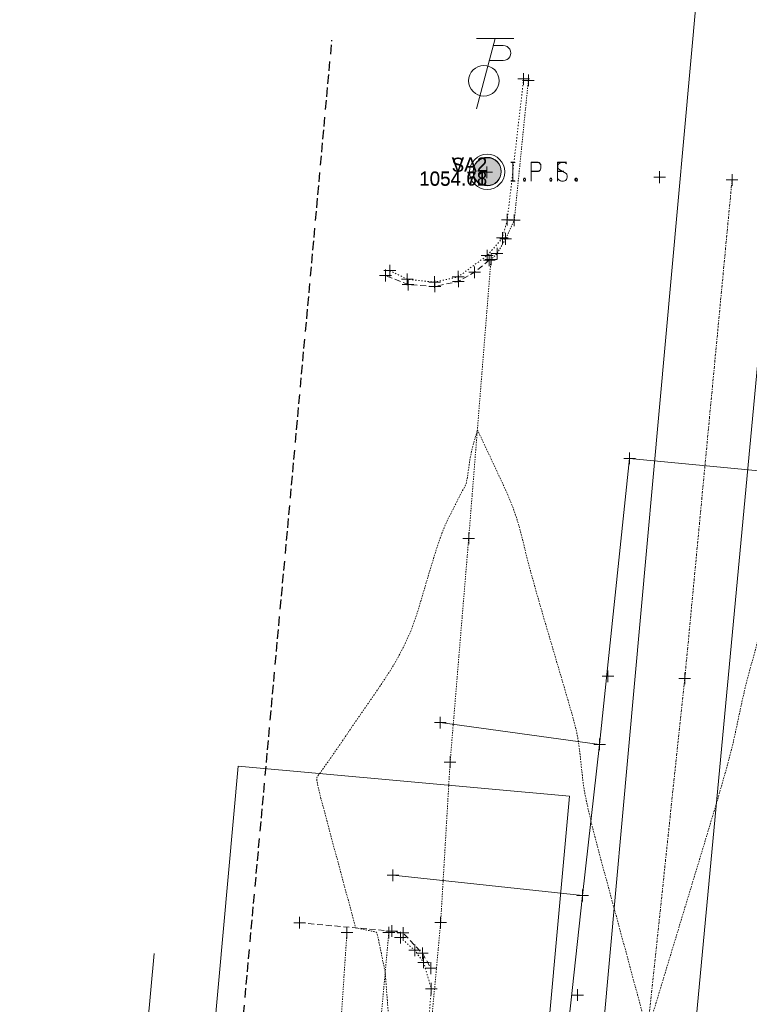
# Model space of a CAD drawing. Header units: feet. Extents: x 1620773 to 1693143, y 557267 to 607752.
# Tile 251 of 256: x 1620917 to 1620979, y 607592 to 607676. Entities that reach past the tile are written whole.
import ezdxf
from ezdxf.enums import TextEntityAlignment as Align

# ---------------------------------------------------------------- set-up
doc = ezdxf.new("R2010")
doc.units = ezdxf.units.FT
doc.header["$MEASUREMENT"] = 0
for name, pattern in [('cl20', [100, 5, -5, 80, -5, 5]), ('DASHED', [0.75, 0.5, -0.25]), ('DGN Style 1', [0.16325, 0.000271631, -0.162979]), ('DGN Style 4', [0.434882, 0.217305, -0.108652, 0.000271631, -0.108652]), ('DGN Style 5', [0.190142, 0.081489, -0.108652]), ('esmtshex', [4.75, 0.8, -0.325, -0.325, 0.8, -0.3, 0.8, -0.3, 0.8, -0.3]), ('HIDDEN2', [0.1875, 0.125, -0.0625]), ('sanex', [0]), ('waterex', [0])]:
    doc.linetypes.add(name, pattern=pattern)
for name, color, linetype, lineweight in [('BD_X_Building', 241, 'Continuous', 0), ('DV_X_Property_Line', 7, 'Continuous', 0), ('GE_X_Cells', 40, 'Continuous', 0), ('PV_X_COP', 4, 'DGN Style 4', 0), ('PV_X_Curb', 120, 'DGN Style 1', 0), ('PV_X_Driveway', 1, 'DASHED', 0), ('PV_X_Shoulder_Aggregate', 30, 'DGN Style 5', 0), ('PV_X_Walk', 120, 'DGN Style 5', 0), ('RW_X_CL_20', 6, 'cl20', 0), ('RW_X_Esmt_SH', 6, 'esmtshex', 30), ('SV_P_Mon_Cells_Set', 7, 'Continuous', 0), ('SV_X_LiDAR_Check_Spots', 7, 'Continuous', 13), ('SV_X_Mon_Cells_Found', 7, 'Continuous', 0), ('SV_X_Text_Elevation', 93, 'Continuous', 0), ('SV_X_Text_Name', 61, 'Continuous', 0), ('UT_X_Misc_Cells', 7, 'Continuous', 0), ('UT_X_Sanitary_Line', 3, 'sanex', 0), ('UT_X_Water', 133, 'waterex', 0)]:
    doc.layers.add(name, color=color, linetype=linetype, lineweight=lineweight)
doc.layers.add('DT_X_Contour_Minor', color=1, linetype='HIDDEN2', lineweight=9, transparency=0.5)
doc.layers.add('SV_X_Shot_Marker (Construction)', color=40, linetype='Continuous', lineweight=0, transparency=0.5)
doc.styles.add('Style-font30', font='font30.shx')

# ---------------------------------------------------------------- blocks, each defined once
blk = doc.blocks.new('IPF')
at = {"layer": 'SV_X_Mon_Cells_Found', "color": 7, "linetype": 'Continuous', "lineweight": 0, "flags": 128}
for points in [[(0.1007, 0.04), (0.1184, 0.04)], [(0.1095, -0.04), (0.1095, 0.04)], [(0.1878, -0.04), (0.1878, 0.04), (0.2143, 0.04), (0.217, 0.0394), (0.2209, 0.0381), (0.2225, 0.0368), (0.2242, 0.0356), (0.2264, 0.0324), (0.228, 0.0293), (0.2291, 0.0242), (0.2291, 0.0167), (0.2286, 0.0142), (0.2275, 0.0104), (0.2253, 0.006), (0.2231, 0.0041), (0.2214, 0.0028), (0.2187, 0.0016), (0.2143, 0.0009), (0.1878, 0.0009)], [(0.3383, 0.04), (0.3002, 0.04), (0.3002, -0.04)], [(0.3002, 0.0009), (0.3272, 0.0009)], [(0.1007, -0.04), (0.1184, -0.04)], [(0.1575, -0.0293), (0.1602, -0.0293), (0.1619, -0.0305), (0.1635, -0.0331), (0.1635, -0.0362), (0.1619, -0.0387), (0.1602, -0.04), (0.1575, -0.04), (0.1558, -0.0387), (0.1542, -0.0362), (0.1542, -0.0331), (0.1558, -0.0305), (0.1575, -0.0293)], [(0.2699, -0.0293), (0.2727, -0.0293), (0.2743, -0.0305), (0.276, -0.0331), (0.276, -0.0362), (0.2743, -0.0387), (0.2727, -0.04), (0.2699, -0.04), (0.2683, -0.0387), (0.2666, -0.0362), (0.2666, -0.0331), (0.2683, -0.0305), (0.2699, -0.0293)], [(0.3774, -0.0293), (0.3801, -0.0293), (0.3818, -0.0305), (0.3835, -0.0331), (0.3835, -0.0362), (0.3818, -0.0387), (0.3801, -0.04), (0.3774, -0.04), (0.3757, -0.0387), (0.3741, -0.0362), (0.3741, -0.0331), (0.3757, -0.0305), (0.3774, -0.0293)]]:
    blk.add_lwpolyline(points, dxfattribs=at)
at = {"layer": 'SV_X_Mon_Cells_Found', "color": 7, "linetype": 'Continuous', "lineweight": 0}
blk.add_circle((0, 0), 0.06, dxfattribs=at)
blk = doc.blocks.new('PC_1')
at = {"layer": 'GE_X_Cells', "color": 52, "linetype": 'Continuous', "lineweight": 0}
blk.add_circle((0, 0), 0.075, dxfattribs=at)
blk = doc.blocks.new('SVPT_52')
at = {"layer": 'SV_X_LiDAR_Check_Spots', "color": 5, "ltscale": 20}
for p, q in [((-0.025, 0), (0.025, 0)), ((0, 0.025), (0, -0.025))]:
    blk.add_line(p, q, dxfattribs=at)
blk.add_point((0, 0), dxfattribs=at)
blk = doc.blocks.new('IPF_1')
at = {"layer": 'SV_X_Mon_Cells_Found', "color": 7, "linetype": 'Continuous', "lineweight": 0, "flags": 128}
for points in [[(0.1007, 0.04), (0.1184, 0.04)], [(0.1095, -0.04), (0.1095, 0.04)], [(0.1878, -0.04), (0.1878, 0.04), (0.2143, 0.04), (0.217, 0.0394), (0.2209, 0.0381), (0.2225, 0.0368), (0.2242, 0.0356), (0.2264, 0.0324), (0.228, 0.0293), (0.2291, 0.0242), (0.2291, 0.0167), (0.2286, 0.0142), (0.2275, 0.0104), (0.2253, 0.006), (0.2231, 0.0041), (0.2214, 0.0028), (0.2187, 0.0016), (0.2143, 0.0009), (0.1878, 0.0009)], [(0.3383, 0.04), (0.3002, 0.04), (0.3002, -0.04)], [(0.3002, 0.0009), (0.3272, 0.0009)], [(0.1007, -0.04), (0.1184, -0.04)], [(0.1575, -0.0293), (0.1602, -0.0293), (0.1619, -0.0305), (0.1635, -0.0331), (0.1635, -0.0362), (0.1619, -0.0387), (0.1602, -0.04), (0.1575, -0.04), (0.1558, -0.0387), (0.1542, -0.0362), (0.1542, -0.0331), (0.1558, -0.0305), (0.1575, -0.0293)], [(0.2699, -0.0293), (0.2727, -0.0293), (0.2743, -0.0305), (0.276, -0.0331), (0.276, -0.0362), (0.2743, -0.0387), (0.2727, -0.04), (0.2699, -0.04), (0.2683, -0.0387), (0.2666, -0.0362), (0.2666, -0.0331), (0.2683, -0.0305), (0.2699, -0.0293)], [(0.3774, -0.0293), (0.3801, -0.0293), (0.3818, -0.0305), (0.3835, -0.0331), (0.3835, -0.0362), (0.3818, -0.0387), (0.3801, -0.04), (0.3774, -0.04), (0.3757, -0.0387), (0.3741, -0.0362), (0.3741, -0.0331), (0.3757, -0.0305), (0.3774, -0.0293)]]:
    blk.add_lwpolyline(points, dxfattribs=at)
at = {"layer": 'SV_X_Mon_Cells_Found', "color": 7, "linetype": 'Continuous', "lineweight": 0}
blk.add_circle((0, 0), 0.06, dxfattribs=at)
blk = doc.blocks.new('TPW')
at = {"layer": 'UT_X_Misc_Cells', "color": 30, "linetype": 'Continuous', "lineweight": 0}
for p, q in [((0.0482, 0.18), (-0.0322, -0.12)), ((0.1282, 0.18), (-0.0318, 0.18)), ((0.0402, 0.15), (0.0827, 0.15)), ((0.0231, 0.0863), (0.0827, 0.0863))]:
    blk.add_line(p, q, dxfattribs=at)
blk.add_circle((0, 0), 0.065, dxfattribs=at)
at = {"layer": 'UT_X_Misc_Cells', "color": 30, "linetype": 'Continuous', "lineweight": 0, "extrusion": (0, 0, -1)}
blk.add_arc((-0.0833, 0.1181), 0.0319, 88.8767, 271.1233, dxfattribs=at)
blk = doc.blocks.new('SVPT_139')
at = {"layer": 'SV_X_Shot_Marker (Construction)', "transparency": 33554495}
for p, q in [((-0.025, 0), (0.025, 0)), ((0, 0.025), (0, -0.025))]:
    blk.add_line(p, q, dxfattribs=at)
blk.add_point((0, 0), dxfattribs=at)
blk = doc.blocks.new('SVPT_140')
at = {"layer": 'SV_X_Shot_Marker (Construction)', "transparency": 33554495}
for p, q in [((-0.025, 0), (0.025, 0)), ((0, 0.025), (0, -0.025))]:
    blk.add_line(p, q, dxfattribs=at)
blk.add_point((0, 0), dxfattribs=at)
blk = doc.blocks.new('SVPT_141')
at = {"layer": 'SV_X_Shot_Marker (Construction)', "transparency": 33554495}
for p, q in [((-0.025, 0), (0.025, 0)), ((0, 0.025), (0, -0.025))]:
    blk.add_line(p, q, dxfattribs=at)
blk.add_point((0, 0), dxfattribs=at)
blk = doc.blocks.new('SVPT_142')
at = {"layer": 'SV_X_Shot_Marker (Construction)', "transparency": 33554495}
for p, q in [((-0.025, 0), (0.025, 0)), ((0, 0.025), (0, -0.025))]:
    blk.add_line(p, q, dxfattribs=at)
blk.add_point((0, 0), dxfattribs=at)
blk = doc.blocks.new('SVPT_143')
at = {"layer": 'SV_X_Shot_Marker (Construction)', "transparency": 33554495}
for p, q in [((-0.025, 0), (0.025, 0)), ((0, 0.025), (0, -0.025))]:
    blk.add_line(p, q, dxfattribs=at)
blk.add_point((0, 0), dxfattribs=at)
blk = doc.blocks.new('SVPT_144')
at = {"layer": 'SV_X_Shot_Marker (Construction)', "transparency": 33554495}
for p, q in [((-0.025, 0), (0.025, 0)), ((0, 0.025), (0, -0.025))]:
    blk.add_line(p, q, dxfattribs=at)
blk.add_point((0, 0), dxfattribs=at)
blk = doc.blocks.new('SVPT_145')
at = {"layer": 'SV_X_Shot_Marker (Construction)', "transparency": 33554495}
for p, q in [((-0.025, 0), (0.025, 0)), ((0, 0.025), (0, -0.025))]:
    blk.add_line(p, q, dxfattribs=at)
blk.add_point((0, 0), dxfattribs=at)
blk = doc.blocks.new('SVPT_146')
at = {"layer": 'SV_X_Shot_Marker (Construction)', "transparency": 33554495}
for p, q in [((-0.025, 0), (0.025, 0)), ((0, 0.025), (0, -0.025))]:
    blk.add_line(p, q, dxfattribs=at)
blk.add_point((0, 0), dxfattribs=at)
blk = doc.blocks.new('SVPT_147')
at = {"layer": 'SV_X_Shot_Marker (Construction)', "transparency": 33554495}
for p, q in [((-0.025, 0), (0.025, 0)), ((0, 0.025), (0, -0.025))]:
    blk.add_line(p, q, dxfattribs=at)
blk.add_point((0, 0), dxfattribs=at)
blk = doc.blocks.new('SVPT_148')
at = {"layer": 'SV_X_Shot_Marker (Construction)', "transparency": 33554495}
for p, q in [((-0.025, 0), (0.025, 0)), ((0, 0.025), (0, -0.025))]:
    blk.add_line(p, q, dxfattribs=at)
blk.add_point((0, 0), dxfattribs=at)
blk = doc.blocks.new('SVPT_149')
at = {"layer": 'SV_X_Shot_Marker (Construction)', "transparency": 33554495}
for p, q in [((-0.025, 0), (0.025, 0)), ((0, 0.025), (0, -0.025))]:
    blk.add_line(p, q, dxfattribs=at)
blk.add_point((0, 0), dxfattribs=at)
blk = doc.blocks.new('SVPT_150')
at = {"layer": 'SV_X_Shot_Marker (Construction)', "transparency": 33554495}
for p, q in [((-0.025, 0), (0.025, 0)), ((0, 0.025), (0, -0.025))]:
    blk.add_line(p, q, dxfattribs=at)
blk.add_point((0, 0), dxfattribs=at)
blk = doc.blocks.new('SVPT_151')
at = {"layer": 'SV_X_Shot_Marker (Construction)', "transparency": 33554495}
for p, q in [((0, 0.025), (0, -0.025)), ((-0.025, 0), (0.025, 0))]:
    blk.add_line(p, q, dxfattribs=at)
blk.add_point((0, 0), dxfattribs=at)
blk = doc.blocks.new('SVPT_152')
at = {"layer": 'SV_X_Shot_Marker (Construction)', "transparency": 33554495}
for p, q in [((-0.025, 0), (0.025, 0)), ((0, 0.025), (0, -0.025))]:
    blk.add_line(p, q, dxfattribs=at)
blk.add_point((0, 0), dxfattribs=at)
blk = doc.blocks.new('SVPT_153')
at = {"layer": 'SV_X_Shot_Marker (Construction)', "transparency": 33554495}
for p, q in [((-0.025, 0), (0.025, 0)), ((0, 0.025), (0, -0.025))]:
    blk.add_line(p, q, dxfattribs=at)
blk.add_point((0, 0), dxfattribs=at)
blk = doc.blocks.new('SVPT_154')
at = {"layer": 'SV_X_Shot_Marker (Construction)', "transparency": 33554495}
for p, q in [((-0.025, 0), (0.025, 0)), ((0, 0.025), (0, -0.025))]:
    blk.add_line(p, q, dxfattribs=at)
blk.add_point((0, 0), dxfattribs=at)
blk = doc.blocks.new('SVPT_155')
at = {"layer": 'SV_X_Shot_Marker (Construction)', "transparency": 33554495}
for p, q in [((-0.025, 0), (0.025, 0)), ((0, 0.025), (0, -0.025))]:
    blk.add_line(p, q, dxfattribs=at)
blk.add_point((0, 0), dxfattribs=at)
blk = doc.blocks.new('SVPT_156')
at = {"layer": 'SV_X_Shot_Marker (Construction)', "transparency": 33554495}
for p, q in [((-0.025, 0), (0.025, 0)), ((0, 0.025), (0, -0.025))]:
    blk.add_line(p, q, dxfattribs=at)
blk.add_point((0, 0), dxfattribs=at)
blk = doc.blocks.new('SVPT_157')
at = {"layer": 'SV_X_Shot_Marker (Construction)', "transparency": 33554495}
for p, q in [((0, 0.025), (0, -0.025)), ((-0.025, 0), (0.025, 0))]:
    blk.add_line(p, q, dxfattribs=at)
blk.add_point((0, 0), dxfattribs=at)
blk = doc.blocks.new('SVPT_158')
at = {"layer": 'SV_X_Shot_Marker (Construction)', "transparency": 33554495}
for p, q in [((-0.025, 0), (0.025, 0)), ((0, 0.025), (0, -0.025))]:
    blk.add_line(p, q, dxfattribs=at)
blk.add_point((0, 0), dxfattribs=at)
blk = doc.blocks.new('SVPT_159')
at = {"layer": 'SV_X_Shot_Marker (Construction)', "transparency": 33554495}
for p, q in [((-0.025, 0), (0.025, 0)), ((0, 0.025), (0, -0.025))]:
    blk.add_line(p, q, dxfattribs=at)
blk.add_point((0, 0), dxfattribs=at)
blk = doc.blocks.new('SVPT_160')
at = {"layer": 'SV_X_Shot_Marker (Construction)', "transparency": 33554495}
for p, q in [((-0.025, 0), (0.025, 0)), ((0, 0.025), (0, -0.025))]:
    blk.add_line(p, q, dxfattribs=at)
blk.add_point((0, 0), dxfattribs=at)
blk = doc.blocks.new('SVPT_161')
at = {"layer": 'SV_X_Shot_Marker (Construction)', "transparency": 33554495}
for p, q in [((-0.025, 0), (0.025, 0)), ((0, 0.025), (0, -0.025))]:
    blk.add_line(p, q, dxfattribs=at)
blk.add_point((0, 0), dxfattribs=at)
blk = doc.blocks.new('SVPT_162')
at = {"layer": 'SV_X_Shot_Marker (Construction)', "transparency": 33554495}
for p, q in [((-0.025, 0), (0.025, 0)), ((0, 0.025), (0, -0.025))]:
    blk.add_line(p, q, dxfattribs=at)
blk.add_point((0, 0), dxfattribs=at)
blk = doc.blocks.new('SVPT_163')
at = {"layer": 'SV_X_Shot_Marker (Construction)', "transparency": 33554495}
for p, q in [((-0.025, 0), (0.025, 0)), ((0, 0.025), (0, -0.025))]:
    blk.add_line(p, q, dxfattribs=at)
blk.add_point((0, 0), dxfattribs=at)
blk = doc.blocks.new('SVPT_164')
at = {"layer": 'SV_X_Shot_Marker (Construction)', "transparency": 33554495}
for p, q in [((-0.025, 0), (0.025, 0)), ((0, 0.025), (0, -0.025))]:
    blk.add_line(p, q, dxfattribs=at)
blk.add_point((0, 0), dxfattribs=at)
blk = doc.blocks.new('SVPT_165')
at = {"layer": 'SV_X_Shot_Marker (Construction)', "transparency": 33554495}
for p, q in [((-0.025, 0), (0.025, 0)), ((0, 0.025), (0, -0.025))]:
    blk.add_line(p, q, dxfattribs=at)
blk.add_point((0, 0), dxfattribs=at)
blk = doc.blocks.new('SVPT_166')
at = {"layer": 'SV_X_Shot_Marker (Construction)', "transparency": 33554495}
for p, q in [((-0.025, 0), (0.025, 0)), ((0, 0.025), (0, -0.025))]:
    blk.add_line(p, q, dxfattribs=at)
blk.add_point((0, 0), dxfattribs=at)
blk = doc.blocks.new('SVPT_167')
at = {"layer": 'SV_X_Shot_Marker (Construction)', "transparency": 33554495}
for p, q in [((-0.025, 0), (0.025, 0)), ((0, 0.025), (0, -0.025))]:
    blk.add_line(p, q, dxfattribs=at)
blk.add_point((0, 0), dxfattribs=at)
blk = doc.blocks.new('SVPT_168')
at = {"layer": 'SV_X_Shot_Marker (Construction)', "transparency": 33554495}
for p, q in [((-0.025, 0), (0.025, 0)), ((0, 0.025), (0, -0.025))]:
    blk.add_line(p, q, dxfattribs=at)
blk.add_point((0, 0), dxfattribs=at)
blk = doc.blocks.new('SVPT_169')
at = {"layer": 'SV_X_Shot_Marker (Construction)', "transparency": 33554495}
for p, q in [((-0.025, 0), (0.025, 0)), ((0, 0.025), (0, -0.025))]:
    blk.add_line(p, q, dxfattribs=at)
blk.add_point((0, 0), dxfattribs=at)
blk = doc.blocks.new('SVPT_170')
at = {"layer": 'SV_X_Shot_Marker (Construction)', "transparency": 33554495}
for p, q in [((-0.025, 0), (0.025, 0)), ((0, 0.025), (0, -0.025))]:
    blk.add_line(p, q, dxfattribs=at)
blk.add_point((0, 0), dxfattribs=at)
blk = doc.blocks.new('SVPT_171')
at = {"layer": 'SV_X_Shot_Marker (Construction)', "transparency": 33554495}
for p, q in [((-0.025, 0), (0.025, 0)), ((0, 0.025), (0, -0.025))]:
    blk.add_line(p, q, dxfattribs=at)
blk.add_point((0, 0), dxfattribs=at)
blk = doc.blocks.new('SVPT_262')
at = {"layer": 'SV_X_Shot_Marker (Construction)', "transparency": 33554495}
for p, q in [((0, 0.025), (0, -0.025)), ((-0.025, 0), (0.025, 0))]:
    blk.add_line(p, q, dxfattribs=at)
blk.add_point((0, 0), dxfattribs=at)
blk = doc.blocks.new('SVPT_265')
at = {"layer": 'SV_X_Shot_Marker (Construction)', "transparency": 33554495}
for p, q in [((-0.025, 0), (0.025, 0)), ((0, 0.025), (0, -0.025))]:
    blk.add_line(p, q, dxfattribs=at)
blk.add_point((0, 0), dxfattribs=at)
blk = doc.blocks.new('SVPT_266')
at = {"layer": 'SV_X_Shot_Marker (Construction)', "transparency": 33554495}
for p, q in [((-0.025, 0), (0.025, 0)), ((0, 0.025), (0, -0.025))]:
    blk.add_line(p, q, dxfattribs=at)
blk.add_point((0, 0), dxfattribs=at)
blk = doc.blocks.new('SVPT_267')
at = {"layer": 'SV_X_Shot_Marker (Construction)', "transparency": 33554495}
for p, q in [((-0.025, 0), (0.025, 0)), ((0, 0.025), (0, -0.025))]:
    blk.add_line(p, q, dxfattribs=at)
blk.add_point((0, 0), dxfattribs=at)
blk = doc.blocks.new('SVPT_268')
at = {"layer": 'SV_X_Shot_Marker (Construction)', "transparency": 33554495}
for p, q in [((0, 0.025), (0, -0.025)), ((-0.025, 0), (0.025, 0))]:
    blk.add_line(p, q, dxfattribs=at)
blk.add_point((0, 0), dxfattribs=at)
blk = doc.blocks.new('IPF_7')
at = {"layer": 'SV_X_Mon_Cells_Found', "color": 7, "linetype": 'Continuous', "lineweight": 0, "flags": 128}
for points in [[(0.1007, 0.04), (0.1184, 0.04)], [(0.1095, -0.04), (0.1095, 0.04)], [(0.1878, -0.04), (0.1878, 0.04), (0.2143, 0.04), (0.217, 0.0394), (0.2209, 0.0381), (0.2225, 0.0368), (0.2242, 0.0356), (0.2264, 0.0324), (0.228, 0.0293), (0.2291, 0.0242), (0.2291, 0.0167), (0.2286, 0.0142), (0.2275, 0.0104), (0.2253, 0.006), (0.2231, 0.0041), (0.2214, 0.0028), (0.2187, 0.0016), (0.2143, 0.0009), (0.1878, 0.0009)], [(0.3383, 0.04), (0.3002, 0.04), (0.3002, -0.04)], [(0.3002, 0.0009), (0.3272, 0.0009)], [(0.1007, -0.04), (0.1184, -0.04)], [(0.1575, -0.0293), (0.1602, -0.0293), (0.1619, -0.0305), (0.1635, -0.0331), (0.1635, -0.0362), (0.1619, -0.0387), (0.1602, -0.04), (0.1575, -0.04), (0.1558, -0.0387), (0.1542, -0.0362), (0.1542, -0.0331), (0.1558, -0.0305), (0.1575, -0.0293)], [(0.2699, -0.0293), (0.2727, -0.0293), (0.2743, -0.0305), (0.276, -0.0331), (0.276, -0.0362), (0.2743, -0.0387), (0.2727, -0.04), (0.2699, -0.04), (0.2683, -0.0387), (0.2666, -0.0362), (0.2666, -0.0331), (0.2683, -0.0305), (0.2699, -0.0293)], [(0.3774, -0.0293), (0.3801, -0.0293), (0.3818, -0.0305), (0.3835, -0.0331), (0.3835, -0.0362), (0.3818, -0.0387), (0.3801, -0.04), (0.3774, -0.04), (0.3757, -0.0387), (0.3741, -0.0362), (0.3741, -0.0331), (0.3757, -0.0305), (0.3774, -0.0293)]]:
    blk.add_lwpolyline(points, dxfattribs=at)
at = {"layer": 'SV_X_Mon_Cells_Found', "color": 7, "linetype": 'Continuous', "lineweight": 0}
blk.add_circle((0, 0), 0.06, dxfattribs=at)
blk = doc.blocks.new('IPS_1')
at = {"layer": 'SV_P_Mon_Cells_Set', "linetype": 'Continuous', "lineweight": 0}
h = blk.add_hatch(color=52, dxfattribs=at)
edge = h.paths.add_edge_path()
edge.add_arc((0, 0), 0.06, 0, 360)
at = {"layer": 'SV_P_Mon_Cells_Set', "color": 52, "linetype": 'Continuous', "lineweight": 0, "flags": 128}
for points in [[(0.1009, 0.0401), (0.1186, 0.0401)], [(0.1098, -0.0399), (0.1098, 0.0401)], [(0.188, -0.0399), (0.188, 0.0401), (0.2145, 0.0401), (0.2172, 0.0394), (0.2211, 0.0382), (0.2228, 0.0369), (0.2244, 0.0357), (0.2266, 0.0325), (0.2283, 0.0294), (0.2294, 0.0243), (0.2294, 0.0168), (0.2288, 0.0143), (0.2277, 0.0105), (0.2255, 0.0061), (0.2233, 0.0042), (0.2217, 0.0029), (0.2189, 0.0017), (0.2145, 0.001), (0.188, 0.001)], [(0.3385, 0.0344), (0.3374, 0.0357), (0.3357, 0.0369), (0.3308, 0.0388), (0.3247, 0.0401), (0.3203, 0.0401), (0.3187, 0.0401), (0.3115, 0.0382), (0.3054, 0.0344), (0.3016, 0.0294), (0.3005, 0.0243), (0.3005, 0.0206), (0.3016, 0.0155), (0.306, 0.0111), (0.3363, -0.0078), (0.339, -0.0103), (0.3401, -0.0128), (0.3412, -0.0166), (0.3412, -0.0204), (0.3407, -0.0242), (0.3401, -0.0267), (0.339, -0.0298), (0.3379, -0.0324), (0.3368, -0.0342), (0.3352, -0.0361), (0.3335, -0.0374), (0.3313, -0.0387), (0.3297, -0.0393), (0.3247, -0.0399), (0.317, -0.0399), (0.312, -0.0387), (0.3049, -0.0342), (0.3005, -0.0305)], [(0.1009, -0.0399), (0.1186, -0.0399)], [(0.1577, -0.0292), (0.1605, -0.0292), (0.1621, -0.0305), (0.1638, -0.033), (0.1638, -0.0361), (0.1621, -0.0387), (0.1605, -0.0399), (0.1577, -0.0399), (0.1561, -0.0387), (0.1544, -0.0361), (0.1544, -0.033), (0.1561, -0.0305), (0.1577, -0.0292)], [(0.2702, -0.0292), (0.2729, -0.0292), (0.2746, -0.0305), (0.2762, -0.033), (0.2762, -0.0361), (0.2746, -0.0387), (0.2729, -0.0399), (0.2702, -0.0399), (0.2685, -0.0387), (0.2668, -0.0361), (0.2668, -0.033), (0.2685, -0.0305), (0.2702, -0.0292)], [(0.3793, -0.0292), (0.382, -0.0292), (0.3837, -0.0305), (0.3853, -0.033), (0.3853, -0.0361), (0.3837, -0.0387), (0.382, -0.0399), (0.3793, -0.0399), (0.3776, -0.0387), (0.376, -0.0361), (0.376, -0.033), (0.3776, -0.0305), (0.3793, -0.0292)]]:
    blk.add_lwpolyline(points, dxfattribs=at)
blk = doc.blocks.new('SVPT_1065')
at = {"layer": 'SV_X_Shot_Marker (Construction)', "transparency": 33554495}
for p, q in [((-0.025, 0), (0.025, 0)), ((0, 0.025), (0, -0.025))]:
    blk.add_line(p, q, dxfattribs=at)
blk.add_point((0, 0), dxfattribs=at)
blk = doc.blocks.new('SVPT_1066')
at = {"layer": 'SV_X_Shot_Marker (Construction)', "transparency": 33554495}
for p, q in [((-0.025, 0), (0.025, 0)), ((0, 0.025), (0, -0.025))]:
    blk.add_line(p, q, dxfattribs=at)
blk.add_point((0, 0), dxfattribs=at)
blk = doc.blocks.new('SVPT_1067')
at = {"layer": 'SV_X_Shot_Marker (Construction)', "transparency": 33554495}
for p, q in [((-0.025, 0), (0.025, 0)), ((0, 0.025), (0, -0.025))]:
    blk.add_line(p, q, dxfattribs=at)
blk.add_point((0, 0), dxfattribs=at)
blk = doc.blocks.new('SVPT_1068')
at = {"layer": 'SV_X_Shot_Marker (Construction)', "transparency": 33554495}
for p, q in [((-0.025, 0), (0.025, 0)), ((0, 0.025), (0, -0.025))]:
    blk.add_line(p, q, dxfattribs=at)
blk.add_point((0, 0), dxfattribs=at)
blk = doc.blocks.new('SVPT_1069')
at = {"layer": 'SV_X_Shot_Marker (Construction)', "transparency": 33554495}
for p, q in [((-0.025, 0), (0.025, 0)), ((0, 0.025), (0, -0.025))]:
    blk.add_line(p, q, dxfattribs=at)
blk.add_point((0, 0), dxfattribs=at)
blk = doc.blocks.new('SVPT_1070')
at = {"layer": 'SV_X_Shot_Marker (Construction)', "transparency": 33554495}
for p, q in [((-0.025, 0), (0.025, 0)), ((0, 0.025), (0, -0.025))]:
    blk.add_line(p, q, dxfattribs=at)
blk.add_point((0, 0), dxfattribs=at)
blk = doc.blocks.new('SVPT_1071')
at = {"layer": 'SV_X_Shot_Marker (Construction)', "transparency": 33554495}
for p, q in [((-0.025, 0), (0.025, 0)), ((0, 0.025), (0, -0.025))]:
    blk.add_line(p, q, dxfattribs=at)
blk.add_point((0, 0), dxfattribs=at)
blk = doc.blocks.new('SVPT_1072')
at = {"layer": 'SV_X_Shot_Marker (Construction)', "transparency": 33554495}
for p, q in [((-0.025, 0), (0.025, 0)), ((0, 0.025), (0, -0.025))]:
    blk.add_line(p, q, dxfattribs=at)
blk.add_point((0, 0), dxfattribs=at)

msp = doc.modelspace()

# ---------------------------------------------------------------- linework, layer by layer
at = {"layer": 'BD_X_Building'}
msp.add_line((1620927.007, 607579.077), (1620928.605, 607596.132), dxfattribs=at)
at = {"layer": 'DT_X_Contour_Minor', "transparency": 33554559, "elevation": 1054, "flags": 128}
msp.add_lwpolyline([(1620929.145, 607552.672), (1620929.377, 607552.58), (1620929.628, 607552.45), (1620930.28, 607552.098), (1620931.334, 607551.525), (1620932.79, 607550.731), (1620937.208, 607548.318), (1620938.664, 607547.538), (1620939.716, 607547.007), (1620940.365, 607546.726), (1620940.61, 607546.694), (1620940.816, 607547.126), (1620941.067, 607547.628), (1620941.176, 607547.778), (1620941.394, 607548.011), (1620941.721, 607548.328), (1620942.158, 607548.728), (1620944.453, 607550.792), (1620946.366, 607563.637), (1620946.726, 607566.058), (1620946.988, 607567.816), (1620947.151, 607568.91), (1620947.216, 607569.341), (1620947.257, 607569.606), (1620947.272, 607569.705), (1620947.286, 607569.804), (1620947.299, 607569.901), (1620947.311, 607569.997), (1620947.343, 607570.252), (1620947.355, 607570.379), (1620947.367, 607570.568), (1620947.38, 607570.818), (1620947.393, 607571.131), (1620947.429, 607572.046), (1620947.473, 607572.535), (1620947.58, 607573.316), (1620947.749, 607574.387), (1620947.98, 607575.75), (1620948.678, 607579.772), (1620948.891, 607581.312), (1620949.004, 607582.914), (1620949.018, 607584.579), (1620948.933, 607586.307), (1620948.304, 607594.518), (1620947.82, 607596.897), (1620947.726, 607597.344), (1620947.65, 607597.667), (1620947.593, 607597.865), (1620947.554, 607597.939), (1620947.477, 607597.97), (1620947.42, 607597.986), (1620947.31, 607598.012), (1620947.147, 607598.047), (1620946.929, 607598.091), (1620945.789, 607598.32), (1620943.557, 607606.601), (1620943.136, 607608.173), (1620942.828, 607609.338), (1620942.634, 607610.098), (1620942.553, 607610.452), (1620942.49, 607610.853), (1620942.475, 607610.993), (1620942.481, 607611.11), (1620942.506, 607611.205), (1620942.55, 607611.278), (1620942.695, 607611.443), (1620942.88, 607611.698), (1620943.33, 607612.34), (1620944.042, 607613.368), (1620945.018, 607614.783), (1620947.972, 607619.072), (1620948.996, 607620.661), (1620949.85, 607622.213), (1620950.536, 607623.727), (1620951.053, 607625.203), (1620952.205, 607629.088), (1620952.617, 607630.43), (1620952.989, 607631.541), (1620953.321, 607632.421), (1620953.612, 607633.07), (1620954.335, 607634.493), (1620954.579, 607634.971), (1620954.769, 607635.339), (1620954.904, 607635.596), (1620954.985, 607635.742), (1620955.128, 607635.985), (1620955.181, 607636.11), (1620955.234, 607636.305), (1620955.286, 607636.568), (1620955.338, 607636.9), (1620955.476, 607637.878), (1620955.532, 607638.239), (1620955.597, 607638.591), (1620955.671, 607638.932), (1620955.754, 607639.263), (1620956.164, 607640.782), (1620958.405, 607636.014), (1620958.853, 607635.008), (1620959.238, 607634.032), (1620959.56, 607633.088), (1620959.817, 607632.174), (1620960.42, 607629.78), (1620960.683, 607628.773), (1620961.02, 607627.549), (1620961.43, 607626.107), (1620961.914, 607624.447), (1620963.302, 607619.732), (1620963.765, 607618.15), (1620964.115, 607616.942), (1620964.351, 607616.107), (1620964.473, 607615.645), (1620964.647, 607614.91), (1620964.715, 607614.57), (1620964.788, 607614.102), (1620964.867, 607613.504), (1620964.951, 607612.778), (1620965.181, 607610.67), (1620965.348, 607609.645), (1620965.673, 607608.15), (1620966.158, 607606.186), (1620966.802, 607603.752), (1620968.732, 607596.634), (1620969.367, 607594.285), (1620969.825, 607592.575), (1620970.106, 607591.504), (1620970.21, 607591.073), (1620970.251, 607590.775), (1620970.272, 607590.661), (1620970.304, 607590.542), (1620970.347, 607590.418), (1620970.402, 607590.29), (1620970.682, 607589.679), (1620970.98, 607590.586), (1620971.037, 607590.761), (1620971.082, 607590.897), (1620971.113, 607590.994), (1620971.132, 607591.052), (1620971.165, 607591.155), (1620971.296, 607591.588), (1620971.667, 607592.808), (1620972.276, 607594.817), (1620973.124, 607597.614), (1620975.703, 607606.123), (1620976.576, 607609.038), (1620977.259, 607611.4), (1620977.753, 607613.211), (1620978.057, 607614.47), (1620978.617, 607617.09), (1620978.816, 607618.003), (1620978.992, 607618.776), (1620979.146, 607619.41), (1620979.277, 607619.905), (1620979.598, 607621.037), (1620979.712, 607621.442), (1620979.813, 607621.807), (1620979.901, 607622.131), (1620979.976, 607622.416), (1620980.159, 607623.123), (1620980.293, 607623.631), (1620980.556, 607624.626), (1620980.95, 607626.109), (1620981.474, 607628.078), (1620983.045, 607633.98), (1620983.624, 607636.166), (1620984.185, 607638.297), (1620984.726, 607640.373), (1620985.249, 607642.396), (1620986.618, 607647.715), (1620987.101, 607649.587), (1620987.522, 607651.214), (1620987.882, 607652.595), (1620988.18, 607653.731), (1620988.895, 607656.434), (1620989.292, 607657.277), (1620989.947, 607657.779), (1620990.86, 607657.94), (1620992.032, 607657.761), (1620995.501, 607656.828), (1620996.64, 607656.521), (1620997.455, 607656.301), (1620997.945, 607656.168), (1620998.111, 607656.121), (1620998.122, 607656.113), (1620998.121, 607655.892), (1620998.111, 607655.236), (1620998.091, 607654.144), (1620998.061, 607652.616), (1620997.97, 607647.962), (1620997.939, 607646.411), (1620997.915, 607645.247), (1620997.899, 607644.47), (1620997.889, 607644.08), (1620997.873, 607643.558), (1620997.869, 607643.379), (1620997.871, 607643.235), (1620997.879, 607643.126), (1620997.892, 607643.051), (1620997.964, 607642.782), (1620998.099, 607642.807), (1620998.186, 607642.734), (1620998.389, 607642.506), (1620998.709, 607642.122), (1620999.146, 607641.582), (1621001.454, 607638.698)], dxfattribs=at)
at = {"layer": 'DV_X_Property_Line', "ltscale": 20, "flags": 128}
msp.add_lwpolyline([(1620958.599, 607549.78), (1620930.355, 607552.342), (1620935.777, 607612.097), (1620964.021, 607609.534), (1620958.599, 607549.78)], dxfattribs=at)
at = {"layer": 'PV_X_COP', "flags": 128}
msp.add_lwpolyline([(1620950.207, 607384.258), (1620952.373, 607409.422), (1620955.353, 607438.521), (1620958.137, 607467.981), (1620961.426, 607500.533), (1620962.954, 607515.998), (1620966.051, 607546.558), (1620970.825, 607591.015), (1620973.848, 607619.587), (1620977.877, 607662.074)], dxfattribs=at)
at = {"layer": 'PV_X_Curb', "flags": 128}
for points in [[(1620960.109, 607670.677), (1620958.712, 607658.676), (1620958.303, 607657.125), (1620956.996, 607655.624), (1620954.525, 607653.81), (1620952.514, 607653.365), (1620950.187, 607653.604), (1620948.698, 607654.345)], [(1620949.604, 607597.494), (1620950.817, 607596.41), (1620951.582, 607595.374), (1620952.232, 607593.133), (1620950.371, 607569.661), (1620946.986, 607540.34), (1620944.358, 607513.66)]]:
    msp.add_lwpolyline(points, dxfattribs=at)
at = {"layer": 'PV_X_Driveway', "flags": 128}
for points in [[(1620957.173, 607655.226), (1620955.923, 607654.201), (1620954.542, 607653.423), (1620952.535, 607652.991), (1620950.25, 607653.153), (1620948.33, 607653.924)], [(1620941.002, 607598.751), (1620948.866, 607598.043), (1620949.827, 607597.884), (1620951.474, 607596.153), (1620952.199, 607594.884)]]:
    msp.add_lwpolyline(points, dxfattribs=at)
at = {"layer": 'PV_X_Shoulder_Aggregate', "flags": 128}
msp.add_lwpolyline([(1620960.511, 607670.555), (1620959.312, 607658.638), (1620958.574, 607657.05), (1620957.839, 607655.797), (1620957.326, 607655.294), (1620955.422, 607631.511), (1620953.839, 607612.448), (1620953.033, 607598.768), (1620950.349, 607569.747), (1620947.337, 607540.213), (1620944.787, 607513.56), (1620946.136, 607513.356), (1620945.889, 607511.428), (1620944.587, 607511.555), (1620944.119, 607509.154), (1620941.979, 607489.46), (1620940.709, 607472.219), (1620937.598, 607442.362), (1620936.318, 607432.049), (1620935.382, 607419.454), (1620934.267, 607406.367), (1620933.652, 607399.229), (1620930.89, 607375.476)], dxfattribs=at)
at = {"layer": 'PV_X_Walk', "flags": 128}
for points in [[(1620945.045, 607597.911), (1620943.18, 607570.325), (1620940.281, 607541.878), (1620936.985, 607505.276), (1620935.597, 607492.797), (1620933.547, 607472.218), (1620925.522, 607473.156)], [(1620948.614, 607597.918), (1620946.05, 607569.829), (1620943.649, 607541.216), (1620940.263, 607507.181), (1620938.303, 607491.116), (1620937.189, 607471.954), (1620933.73, 607435.945), (1620933.23, 607430.712), (1620932.205, 607420.09), (1620931.232, 607406.195), (1620933.664, 607406.283)]]:
    msp.add_lwpolyline(points, dxfattribs=at)
at = {"layer": 'RW_X_CL_20', "ltscale": 40, "flags": 128}
msp.add_lwpolyline([(1620918.689, 607058.596), (1620977.744, 607709.423)], dxfattribs=at)
at = {"layer": 'RW_X_Esmt_SH'}
msp.add_line((1620924.638, 607463.214), (1620943.763, 607673.985), dxfattribs=at)
at = {"layer": 'UT_X_Sanitary_Line'}
msp.add_line((1620962.252, 607456.532), (1620989.723, 607749.607), dxfattribs=at)
at = {"layer": 'UT_X_Water', "flags": 128}
for points in [[(1620859.492, 607346.546), (1620860.494, 607347.604), (1620878.668, 607364.527), (1620907.877, 607392.361), (1620927.874, 607412.813), (1620947.712, 607431.894), (1620949.632, 607451.345), (1620953.097, 607484.579), (1620956.622, 607513.845), (1620956.744, 607518.955), (1620960.425, 607556.722), (1620963.832, 607589.055), (1620965.133, 607601.08), (1620966.585, 607613.952), (1620969.137, 607638.334)], [(1620969.137, 607638.334), (1621004.047, 607634.993)], [(1620953.003, 607615.82), (1620966.585, 607613.952)], [(1620948.962, 607602.807), (1620965.133, 607601.08)]]:
    msp.add_lwpolyline(points, dxfattribs=at)

# ---------------------------------------------------------------- block references
at = {"layer": 'GE_X_Cells', "color": 52, "linetype": 'Continuous', "lineweight": 0, "xscale": 20, "yscale": 20, "zscale": 20}
msp.add_blockref('PC_1', (1620957, 607662.76), dxfattribs=at)
at = {"layer": 'SV_P_Mon_Cells_Set', "color": 52, "linetype": 'Continuous', "lineweight": 0, "xscale": 20, "yscale": 20, "zscale": 20}
msp.add_blockref('IPS_1', (1620957, 607662.769), dxfattribs=at)
at = {"layer": 'SV_X_LiDAR_Check_Spots', "color": 5, "ltscale": 20, "xscale": 20, "yscale": 20, "zscale": 20}
msp.add_blockref('SVPT_52', (1620956.96, 607662.73), dxfattribs=at)
at = {"layer": 'SV_X_Mon_Cells_Found', "color": 7, "linetype": 'Continuous', "lineweight": 0, "xscale": 20, "yscale": 20, "zscale": 20}
for name, p in [('IPF', (1620957, 607662.769)), ('IPF_1', (1620957, 607662.769)), ('IPF', (1620957.002, 607662.795)), ('IPF_7', (1620957.002, 607662.795))]:
    msp.add_blockref(name, p, dxfattribs=at)
at = {"layer": 'SV_X_Shot_Marker (Construction)', "transparency": 33554495, "xscale": 20, "yscale": 20, "zscale": 20}
for name, p in [('SVPT_139', (1620960.109, 607670.677)), ('SVPT_140', (1620960.511, 607670.555)), ('SVPT_267', (1620971.699, 607662.307)), ('SVPT_268', (1620977.877, 607662.074)), ('SVPT_142', (1620958.712, 607658.676)), ('SVPT_141', (1620959.312, 607658.638)), ('SVPT_143', (1620958.303, 607657.125)), ('SVPT_144', (1620958.574, 607657.05)), ('SVPT_145', (1620957.839, 607655.797)), ('SVPT_147', (1620956.996, 607655.624)), ('SVPT_149', (1620957.173, 607655.226)), ('SVPT_146', (1620957.326, 607655.294)), ('SVPT_155', (1620948.698, 607654.345)), ('SVPT_150', (1620955.923, 607654.201)), ('SVPT_157', (1620948.33, 607653.924)), ('SVPT_154', (1620950.187, 607653.604)), ('SVPT_153', (1620952.514, 607653.365)), ('SVPT_148', (1620954.525, 607653.81)), ('SVPT_151', (1620954.542, 607653.423)), ('SVPT_156', (1620950.25, 607653.153)), ('SVPT_152', (1620952.535, 607652.991)), ('SVPT_1071', (1620969.137, 607638.334)), ('SVPT_1072', (1620969.137, 607638.334)), ('SVPT_158', (1620955.422, 607631.511)), ('SVPT_265', (1620967.299, 607619.763)), ('SVPT_266', (1620973.848, 607619.587)), ('SVPT_1068', (1620953.003, 607615.82)), ('SVPT_1069', (1620966.585, 607613.952)), ('SVPT_1070', (1620966.585, 607613.952)), ('SVPT_159', (1620953.839, 607612.448)), ('SVPT_1065', (1620948.962, 607602.807)), ('SVPT_1066', (1620965.133, 607601.08)), ('SVPT_1067', (1620965.133, 607601.08)), ('SVPT_160', (1620941.002, 607598.751)), ('SVPT_167', (1620953.033, 607598.768)), ('SVPT_166', (1620945.045, 607597.911)), ('SVPT_165', (1620948.614, 607597.918)), ('SVPT_161', (1620948.866, 607598.043)), ('SVPT_162', (1620949.827, 607597.884)), ('SVPT_168', (1620949.604, 607597.494)), ('SVPT_169', (1620950.817, 607596.41)), ('SVPT_163', (1620951.474, 607596.153)), ('SVPT_170', (1620951.582, 607595.374)), ('SVPT_164', (1620952.199, 607594.884)), ('SVPT_171', (1620952.232, 607593.133)), ('SVPT_262', (1620964.704, 607592.59))]:
    msp.add_blockref(name, p, dxfattribs=at)
at = {"layer": 'UT_X_Misc_Cells', "color": 30, "linetype": 'Continuous', "lineweight": 0, "xscale": 20, "yscale": 20, "zscale": 20}
msp.add_blockref('TPW', (1620956.719, 607670.526), dxfattribs=at)

# ---------------------------------------------------------------- texts
at = {"layer": 'SV_X_Text_Elevation', "linetype": 'Continuous', "style": 'Style-font30'}
for s, p in [('1054.71', (1620957, 607662.769)), ('1054.68', (1620957.002, 607662.795))]:
    msp.add_text(s, height=1.2, dxfattribs=at).set_placement(p, align=Align.TOP_RIGHT)
at = {"layer": 'SV_X_Text_Name', "linetype": 'Continuous', "style": 'Style-font30'}
for s, p in [('VA2', (1620957.002, 607662.795)), ('SA2', (1620957, 607662.769))]:
    msp.add_text(s, height=1.2, dxfattribs=at).set_placement(p, align=Align.RIGHT)

doc.saveas('drawing.dxf')
